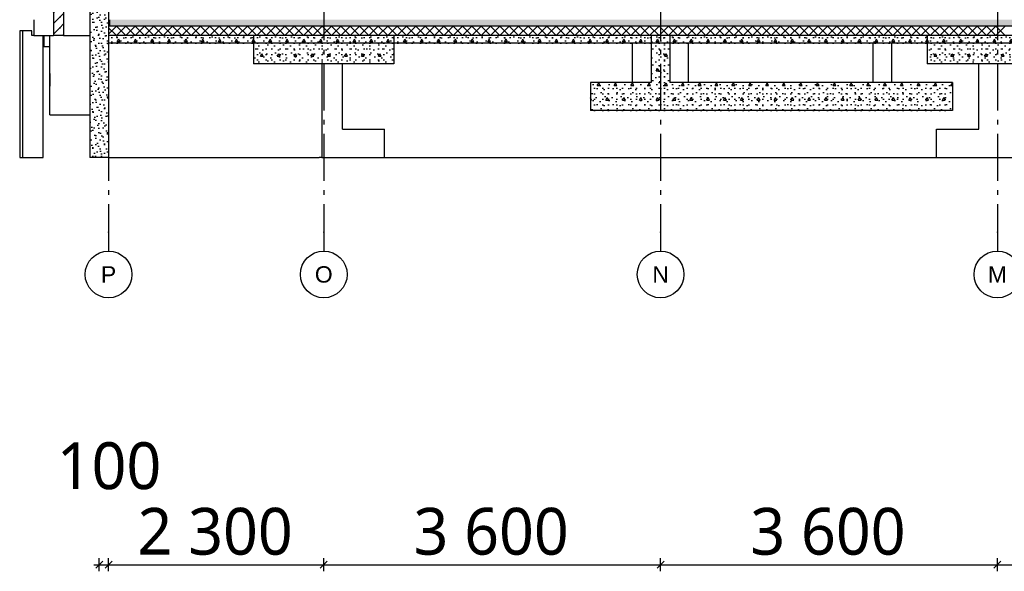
# Model space of a CAD drawing. Header units: millimetres. Extents: x -8544 to 51179, y -2070 to 39312.
# Tile 1 of 165: x -5633 to 4891, y -2070 to 3820. Entities that reach past the tile are written whole.
import ezdxf
from ezdxf.enums import TextEntityAlignment as Align

# ---------------------------------------------------------------- set-up
doc = ezdxf.new("R2010")
doc.units = ezdxf.units.MM
doc.header["$LTSCALE"] = 0.5
doc.header["$MEASUREMENT"] = 0
doc.linetypes.add('Akselinje', pattern=[1500, 1000, -200, 100, -200])
doc.linetypes.add('PLINE', pattern=[0])
for name, color, linetype in [('216- Direkte fundamentering', 7, 'Continuous'), ('216- Direkte fundamentering (Skravur)', 7, 'Continuous'), ('2314 Bærende yttervegger_ lettklinker', 7, 'Continuous'), ('2314 Bærende yttervegger_ lettklinker (Skravur)', 7, 'Continuous'), ('232- Ikke-bærende yttervegger', 7, 'Continuous'), ('232- Ikke-bærende yttervegger (Skravur)', 7, 'Continuous'), ('252- Gulv på grunn_ bunnplate', 7, 'Continuous'), ('252- Gulv på grunn_ bunnplate (Skravur)', 7, 'Continuous'), ('282- Utvendige trapper(Nye konstruksjoner)', 7, 'Continuous'), ('722- Trapper og ramper i terreng(Nye konstruksjoner)', 7, 'Continuous'), ('82-- Modullinjer', 7, 'Continuous'), ('842-M___1_50 Målsetting bygning', 7, 'Continuous')]:
    doc.layers.add(name, color=color, linetype=linetype)
doc.styles.add('GENERATED_STYLE_1', font='arial.ttf')
doc.styles.add('GENERATED_STYLE_2', font='YuGothR.ttc')
doc.dimstyles.new('GENERATED_STYLE__1', dxfattribs={"dimtxt": 500, "dimasz": 71.25, "dimexe": 0.18, "dimexo": 0.0625, "dimgap": 0, "dimtad": 1, "dimtih": 1, "dimtoh": 1, "dimdec": 0, "dimzin": 0, "dimdsep": 46, "dimtxsty": 'GENERATED_STYLE_2', "dimblk": 'ARROWHEAD_6', "dimblk1": 'ARROWHEAD_6', "dimblk2": 'ARROWHEAD_6', "dimcen": 0.09, "dimclrd": 256, "dimclre": 256, "dimclrt": 256, "dimadec": 1, "dimazin": 0, "dimtfac": 1, "dimtdec": 4, "dimtmove": 0, "dimatfit": 3, "dimfxl": 1, "dimtolj": 1, "dimtzin": 0, "dimarcsym": 0})
pattern_1 = [(0, (0, 0), (0, 311.769), [30, -150]), (0, (90, 155.9), (0, 311.769), [30, -150]), (60, (0, 0), (-270, 155.8846), [30, -150]), (60, (180, 0), (-270, 155.8846), [30, -150]), (120, (30, 0), (270, 155.8846), [30, -150]), (120, (210, 0), (270, 155.8846), [30, -150]), (0, (0, 30), (0, 60), [0, -60, 0, -90]), (45, (30, 30), (-42.4264, 42.4264), [0, -45, 0, -75])]
pattern_2 = [(45, (0, 150), (-47.7297, 47.7297), [0, -45, 0, -67.5]), (110, (150, 150), (63.42925, 23.08636), [0, -33, 0, -57])]

# ---------------------------------------------------------------- blocks, each defined once
blk = doc.blocks.new('*X76')
at = {"layer": '252- Gulv på grunn_ bunnplate (Skravur)', "linetype": 'PLINE'}
for p, q in [((-4683, 3667), (-4600, 3750)), ((-4600, 3650), (-4683, 3733)), ((-4600, 3650), (-4500, 3750)), ((-4500, 3650), (-4600, 3750)), ((-4500, 3650), (-4400, 3750)), ((-4400, 3650), (-4500, 3750)), ((-4400, 3650), (-4300, 3750)), ((-4300, 3650), (-4400, 3750)), ((-4300, 3650), (-4200, 3750)), ((-4200, 3650), (-4300, 3750)), ((-4200, 3650), (-4100, 3750)), ((-4100, 3650), (-4200, 3750)), ((-4100, 3650), (-4000, 3750)), ((-4000, 3650), (-4100, 3750)), ((-4000, 3650), (-3900, 3750)), ((-3900, 3650), (-4000, 3750)), ((-3900, 3650), (-3800, 3750)), ((-3800, 3650), (-3900, 3750)), ((-3800, 3650), (-3700, 3750)), ((-3700, 3650), (-3800, 3750)), ((-3700, 3650), (-3600, 3750)), ((-3600, 3650), (-3700, 3750)), ((-3600, 3650), (-3500, 3750)), ((-3500, 3650), (-3600, 3750)), ((-3500, 3650), (-3400, 3750)), ((-3400, 3650), (-3500, 3750)), ((-3400, 3650), (-3300, 3750)), ((-3300, 3650), (-3400, 3750)), ((-3300, 3650), (-3200, 3750)), ((-3200, 3650), (-3300, 3750)), ((-3200, 3650), (-3100, 3750)), ((-3100, 3650), (-3200, 3750)), ((-3100, 3650), (-3000, 3750)), ((-3000, 3650), (-3100, 3750)), ((-3000, 3650), (-2900, 3750)), ((-2900, 3650), (-3000, 3750)), ((-2900, 3650), (-2800, 3750)), ((-2800, 3650), (-2900, 3750)), ((-2800, 3650), (-2700, 3750)), ((-2700, 3650), (-2800, 3750)), ((-2700, 3650), (-2600, 3750)), ((-2600, 3650), (-2700, 3750)), ((-2600, 3650), (-2500, 3750)), ((-2500, 3650), (-2600, 3750)), ((-2500, 3650), (-2400, 3750)), ((-2400, 3650), (-2500, 3750)), ((-2400, 3650), (-2300, 3750)), ((-2300, 3650), (-2400, 3750)), ((-2300, 3650), (-2200, 3750)), ((-2200, 3650), (-2300, 3750)), ((-2200, 3650), (-2100, 3750)), ((-2100, 3650), (-2200, 3750)), ((-2100, 3650), (-2000, 3750)), ((-2000, 3650), (-2100, 3750)), ((-2000, 3650), (-1900, 3750)), ((-1900, 3650), (-2000, 3750)), ((-1900, 3650), (-1800, 3750)), ((-1800, 3650), (-1900, 3750)), ((-1800, 3650), (-1700, 3750)), ((-1700, 3650), (-1800, 3750)), ((-1700, 3650), (-1600, 3750)), ((-1600, 3650), (-1700, 3750)), ((-1600, 3650), (-1500, 3750)), ((-1500, 3650), (-1600, 3750)), ((-1500, 3650), (-1400, 3750)), ((-1400, 3650), (-1500, 3750)), ((-1400, 3650), (-1300, 3750)), ((-1300, 3650), (-1400, 3750)), ((-1300, 3650), (-1200, 3750)), ((-1200, 3650), (-1300, 3750)), ((-1200, 3650), (-1100, 3750)), ((-1100, 3650), (-1200, 3750)), ((-1100, 3650), (-1000, 3750)), ((-1000, 3650), (-1100, 3750)), ((-1000, 3650), (-900, 3750)), ((-900, 3650), (-1000, 3750)), ((-900, 3650), (-800, 3750)), ((-800, 3650), (-900, 3750)), ((-800, 3650), (-700, 3750)), ((-700, 3650), (-800, 3750)), ((-700, 3650), (-600, 3750)), ((-600, 3650), (-700, 3750)), ((-600, 3650), (-500, 3750)), ((-500, 3650), (-600, 3750)), ((-500, 3650), (-400, 3750)), ((-400, 3650), (-500, 3750)), ((-400, 3650), (-300, 3750)), ((-300, 3650), (-400, 3750)), ((-300, 3650), (-200, 3750)), ((-200, 3650), (-300, 3750)), ((-200, 3650), (-100, 3750)), ((-100, 3650), (-200, 3750)), ((-100, 3650), (0, 3750)), ((0, 3650), (-100, 3750)), ((0, 3650), (100, 3750)), ((100, 3650), (0, 3750)), ((100, 3650), (200, 3750)), ((200, 3650), (100, 3750)), ((200, 3650), (300, 3750)), ((300, 3650), (200, 3750)), ((300, 3650), (400, 3750)), ((400, 3650), (300, 3750)), ((400, 3650), (500, 3750)), ((500, 3650), (400, 3750)), ((500, 3650), (600, 3750)), ((600, 3650), (500, 3750)), ((600, 3650), (700, 3750)), ((700, 3650), (600, 3750)), ((700, 3650), (800, 3750)), ((800, 3650), (700, 3750)), ((800, 3650), (900, 3750)), ((900, 3650), (800, 3750)), ((900, 3650), (1000, 3750)), ((1000, 3650), (900, 3750)), ((1000, 3650), (1100, 3750)), ((1100, 3650), (1000, 3750)), ((1100, 3650), (1200, 3750)), ((1200, 3650), (1100, 3750)), ((1200, 3650), (1300, 3750)), ((1300, 3650), (1200, 3750)), ((1300, 3650), (1400, 3750)), ((1400, 3650), (1300, 3750)), ((1400, 3650), (1500, 3750)), ((1500, 3650), (1400, 3750)), ((1500, 3650), (1600, 3750)), ((1600, 3650), (1500, 3750)), ((1600, 3650), (1700, 3750)), ((1700, 3650), (1600, 3750)), ((1700, 3650), (1800, 3750)), ((1800, 3650), (1700, 3750)), ((1800, 3650), (1900, 3750)), ((1900, 3650), (1800, 3750)), ((1900, 3650), (2000, 3750)), ((2000, 3650), (1900, 3750)), ((2000, 3650), (2100, 3750)), ((2100, 3650), (2000, 3750)), ((2100, 3650), (2200, 3750)), ((2200, 3650), (2100, 3750)), ((2200, 3650), (2300, 3750)), ((2300, 3650), (2200, 3750)), ((2300, 3650), (2400, 3750)), ((2400, 3650), (2300, 3750)), ((2400, 3650), (2500, 3750)), ((2500, 3650), (2400, 3750)), ((2500, 3650), (2600, 3750)), ((2600, 3650), (2500, 3750)), ((2600, 3650), (2700, 3750)), ((2700, 3650), (2600, 3750)), ((2700, 3650), (2800, 3750)), ((2800, 3650), (2700, 3750)), ((2800, 3650), (2900, 3750)), ((2900, 3650), (2800, 3750)), ((2900, 3650), (3000, 3750)), ((3000, 3650), (2900, 3750)), ((3000, 3650), (3100, 3750)), ((3100, 3650), (3000, 3750)), ((3100, 3650), (3200, 3750)), ((3200, 3650), (3100, 3750)), ((3200, 3650), (3300, 3750)), ((3300, 3650), (3200, 3750)), ((3300, 3650), (3400, 3750)), ((3400, 3650), (3300, 3750)), ((3400, 3650), (3500, 3750)), ((3500, 3650), (3400, 3750)), ((3500, 3650), (3600, 3750)), ((3600, 3650), (3500, 3750)), ((3600, 3650), (3700, 3750)), ((3700, 3650), (3600, 3750)), ((3700, 3650), (3800, 3750)), ((3800, 3650), (3700, 3750)), ((3800, 3650), (3900, 3750)), ((3900, 3650), (3800, 3750)), ((3900, 3650), (4000, 3750)), ((4000, 3650), (3900, 3750)), ((4000, 3650), (4100, 3750)), ((4100, 3650), (4000, 3750)), ((4100, 3650), (4200, 3750)), ((4200, 3650), (4100, 3750)), ((4200, 3650), (4300, 3750)), ((4300, 3650), (4200, 3750)), ((4300, 3650), (4400, 3750)), ((4400, 3650), (4300, 3750)), ((4400, 3650), (4500, 3750)), ((4500, 3650), (4400, 3750)), ((4500, 3650), (4600, 3750)), ((4600, 3650), (4500, 3750)), ((4600, 3650), (4700, 3750)), ((4700, 3650), (4600, 3750)), ((4700, 3650), (4800, 3750)), ((4800, 3650), (4700, 3750)), ((4800, 3650), (4900, 3750)), ((4900, 3650), (4800, 3750))]:
    blk.add_line(p, q, dxfattribs=at)
blk = doc.blocks.new('Standard grid marker[1]', base_point=(-4683, 12550))
at = {"layer": '82-- Modullinjer', "linetype": 'Akselinje'}
for p, q in [((-4683, 12350), (-4683, 12550)), ((-4683, 12350), (-4683, 1550)), ((-4683, 1550), (-4683, 1350))]:
    blk.add_line(p, q, dxfattribs=at)
at = {"layer": '82-- Modullinjer', "linetype": 'PLINE'}
for centre in [(-4683, 12800), (-4683, 1100)]:
    blk.add_circle(centre, 250, dxfattribs=at)
at = {"layer": '82-- Modullinjer', "linetype": 'Akselinje'}
for p in [(-4683, 12350), (-4683, 12350), (-4683, 1550), (-4683, 1550)]:
    blk.add_point(p, dxfattribs=at)
at = {"layer": '82-- Modullinjer', "style": 'GENERATED_STYLE_1'}
for tag, p in [('AC_MarkerText_1_0', (-4683, 12888)), ('AC_MarkerText_1_1', (-4683, 1187))]:
    blk.add_attdef(tag, text='', height=175, rotation=360, dxfattribs=at).set_placement(p, align=Align.TOP_CENTER)
blk = doc.blocks.new('Standard grid marker[2]', base_point=(1217, 12550))
at = {"layer": '82-- Modullinjer', "linetype": 'Akselinje'}
for p, q in [((1217, 12350), (1217, 12550)), ((1217, 12350), (1217, 1550)), ((1217, 1550), (1217, 1350))]:
    blk.add_line(p, q, dxfattribs=at)
at = {"layer": '82-- Modullinjer', "linetype": 'PLINE'}
for centre in [(1217, 12800), (1217, 1100)]:
    blk.add_circle(centre, 250, dxfattribs=at)
at = {"layer": '82-- Modullinjer', "linetype": 'Akselinje'}
for p in [(1217, 12350), (1217, 12350), (1217, 1550), (1217, 1550)]:
    blk.add_point(p, dxfattribs=at)
at = {"layer": '82-- Modullinjer', "style": 'GENERATED_STYLE_1'}
for tag, p in [('AC_MarkerText_1_0', (1217, 12888)), ('AC_MarkerText_1_1', (1217, 1187))]:
    blk.add_attdef(tag, text='', height=175, rotation=360, dxfattribs=at).set_placement(p, align=Align.TOP_CENTER)
blk = doc.blocks.new('Standard grid marker[7]', base_point=(-2383, 12550))
at = {"layer": '82-- Modullinjer', "linetype": 'Akselinje'}
for p, q in [((-2383, 12350), (-2383, 12550)), ((-2383, 12350), (-2383, 1550)), ((-2383, 1550), (-2383, 1350))]:
    blk.add_line(p, q, dxfattribs=at)
at = {"layer": '82-- Modullinjer', "linetype": 'PLINE'}
for centre in [(-2383, 12800), (-2383, 1100)]:
    blk.add_circle(centre, 250, dxfattribs=at)
at = {"layer": '82-- Modullinjer', "linetype": 'Akselinje'}
for p in [(-2383, 12350), (-2383, 12350), (-2383, 1550), (-2383, 1550)]:
    blk.add_point(p, dxfattribs=at)
at = {"layer": '82-- Modullinjer', "style": 'GENERATED_STYLE_1'}
for tag, p in [('AC_MarkerText_1_0', (-2383, 12888)), ('AC_MarkerText_1_1', (-2383, 1187))]:
    blk.add_attdef(tag, text='', height=175, rotation=360, dxfattribs=at).set_placement(p, align=Align.TOP_CENTER)
blk = doc.blocks.new('Standard grid marker[8]', base_point=(4817, 12550))
at = {"layer": '82-- Modullinjer', "linetype": 'Akselinje'}
for p, q in [((4817, 12350), (4817, 12550)), ((4817, 12350), (4817, 1550)), ((4817, 1550), (4817, 1350))]:
    blk.add_line(p, q, dxfattribs=at)
at = {"layer": '82-- Modullinjer', "linetype": 'PLINE'}
for centre in [(4817, 12800), (4817, 1100)]:
    blk.add_circle(centre, 250, dxfattribs=at)
at = {"layer": '82-- Modullinjer', "linetype": 'Akselinje'}
for p in [(4817, 12350), (4817, 12350), (4817, 1550), (4817, 1550)]:
    blk.add_point(p, dxfattribs=at)
at = {"layer": '82-- Modullinjer', "style": 'GENERATED_STYLE_1'}
for tag, p in [('AC_MarkerText_1_0', (4817, 12888)), ('AC_MarkerText_1_1', (4817, 1187))]:
    blk.add_attdef(tag, text='', height=175, rotation=360, dxfattribs=at).set_placement(p, align=Align.TOP_CENTER)
blk = doc.blocks.new('*D114')
at = {"layer": '842-M___1_50 Målsetting bygning', "linetype": 'PLINE'}
for p, q in [((-4746, -1962), (-4821, -2038)), ((-4783, -2070), (-4783, -1930)), ((-4646, -1962), (-4721, -2038)), ((-4683, -2070), (-4683, -1930)), ((-4839, -2000), (-4783, -2000)), ((-4783, -2000), (-4683, -2000))]:
    blk.add_line(p, q, dxfattribs=at)
at = {"layer": '842-M___1_50 Målsetting bygning', "insert": (-5237, -1200), "char_height": 500, "attachment_point": 7, "style": 'GENERATED_STYLE_2'}
blk.add_mtext('\\A1;{\\pql;\\fYu Gothic UI Semilight|b0|i0|c0|p0;\\W1.000000;100}', dxfattribs=at)
blk = doc.blocks.new('ARROWHEAD_6')
at = {"linetype": 'Continuous'}
for p, q in [((0, 0), (-1, 0)), ((-0.5, -0.5), (0.5, 0.5))]:
    blk.add_line(p, q, dxfattribs=at)
blk = doc.blocks.new('*D116')
at = {"layer": '842-M___1_50 Målsetting bygning', "linetype": 'PLINE'}
for p, q in [((-4646, -1962), (-4721, -2038)), ((-4683, -2070), (-4683, -1930)), ((-2346, -1962), (-2421, -2038)), ((-2383, -2070), (-2383, -1930)), ((-4683, -2000), (-2383, -2000))]:
    blk.add_line(p, q, dxfattribs=at)
at = {"layer": '842-M___1_50 Målsetting bygning', "insert": (-4374, -1900), "char_height": 500, "attachment_point": 7, "style": 'GENERATED_STYLE_2'}
blk.add_mtext('\\A1;{\\pql;\\fYu Gothic UI Semilight|b0|i0|c0|p0;\\W1.000000;2\xa0300}', dxfattribs=at)
blk = doc.blocks.new('*D117')
at = {"layer": '842-M___1_50 Målsetting bygning', "linetype": 'PLINE'}
for p, q in [((-2346, -1962), (-2421, -2038)), ((-2383, -2070), (-2383, -1930)), ((1254, -1962), (1179, -2038)), ((1217, -2070), (1217, -1930)), ((-2383, -2000), (1217, -2000))]:
    blk.add_line(p, q, dxfattribs=at)
at = {"layer": '842-M___1_50 Målsetting bygning', "insert": (-1424, -1900), "char_height": 500, "attachment_point": 7, "style": 'GENERATED_STYLE_2'}
blk.add_mtext('\\A1;{\\pql;\\fYu Gothic UI Semilight|b0|i0|c0|p0;\\W1.000000;3\xa0600}', dxfattribs=at)
blk = doc.blocks.new('*D118')
at = {"layer": '842-M___1_50 Målsetting bygning', "linetype": 'PLINE'}
for p, q in [((1254, -1962), (1179, -2038)), ((1217, -2070), (1217, -1930)), ((4854, -1962), (4779, -2038)), ((4817, -2070), (4817, -1930)), ((1217, -2000), (4817, -2000))]:
    blk.add_line(p, q, dxfattribs=at)
at = {"layer": '842-M___1_50 Målsetting bygning', "insert": (2176, -1900), "char_height": 500, "attachment_point": 7, "style": 'GENERATED_STYLE_2'}
blk.add_mtext('\\A1;{\\pql;\\fYu Gothic UI Semilight|b0|i0|c0|p0;\\W1.000000;3\xa0600}', dxfattribs=at)
blk = doc.blocks.new('*D119')
at = {"layer": '842-M___1_50 Målsetting bygning', "linetype": 'PLINE'}
for p, q in [((4854, -1962), (4779, -2038)), ((4817, -2070), (4817, -1930)), ((8454, -1962), (8379, -2038)), ((8417, -2070), (8417, -1930)), ((4817, -2000), (8417, -2000))]:
    blk.add_line(p, q, dxfattribs=at)
at = {"layer": '842-M___1_50 Målsetting bygning', "insert": (5776, -1900), "char_height": 500, "attachment_point": 7, "style": 'GENERATED_STYLE_2'}
blk.add_mtext('\\A1;{\\pql;\\fYu Gothic UI Semilight|b0|i0|c0|p0;\\W1.000000;3\xa0600}', dxfattribs=at)

msp = doc.modelspace()

# ---------------------------------------------------------------- hatches: boundary and pattern name
at = {"layer": '216- Direkte fundamentering (Skravur)', "linetype": 'Continuous'}
h = msp.add_hatch(dxfattribs=at)
h.set_pattern_fill('Betong_strukturell', color=256, style=0, pattern_type=2)
h.set_pattern_definition(pattern_1)
h.paths.add_polyline_path([(-3133.1, 3650), (-3133.1, 3350), (-1633.1, 3350), (-1633.1, 3650)])
h = msp.add_hatch(dxfattribs=at)
h.set_pattern_fill('Betong_strukturell', color=256, style=0, pattern_type=2)
h.set_pattern_definition(pattern_1)
h.paths.add_polyline_path([(1116.9, 3650), (1116.9, 3150), (1316.9, 3150), (1316.9, 3650)])
h = msp.add_hatch(dxfattribs=at)
h.set_pattern_fill('Betong_strukturell', color=256, style=0, pattern_type=2)
h.set_pattern_definition(pattern_1)
h.paths.add_polyline_path([(5566.9, 3650), (4066.9, 3650), (4066.9, 3350), (5566.9, 3350)])
h = msp.add_hatch(dxfattribs=at)
h.set_pattern_fill('Betong_strukturell', color=256, style=0, pattern_type=2)
h.set_pattern_definition(pattern_1)
h.paths.add_polyline_path([(4336.9, 3150), (466.9, 3150), (466.9, 2850), (4336.9, 2850)])
at = {"layer": '2314 Bærende yttervegger_ lettklinker (Skravur)', "linetype": 'Continuous'}
h = msp.add_hatch(dxfattribs=at)
h.set_pattern_fill('Lettklinker', color=256, style=0, pattern_type=2)
h.set_pattern_definition(pattern_2)
h.paths.add_polyline_path([(-4683.1, 6850), (-4883.1, 6850), (-4883.1, 3650), (-4683.1, 3650)])
h = msp.add_hatch(dxfattribs=at)
h.set_pattern_fill('Lettklinker', color=256, style=0, pattern_type=2)
h.set_pattern_definition(pattern_2)
h.paths.add_polyline_path([(-4683.1, 2350), (-4683.1, 3650), (-4883.1, 3650), (-4883.1, 2350)])
at = {"layer": '232- Ikke-bærende yttervegger (Skravur)', "linetype": 'Continuous'}
h = msp.add_hatch(dxfattribs=at)
h.set_pattern_fill('Skrålinjer_2', color=256, style=0, pattern_type=2)
h.set_pattern_definition([(45, (0, 0), (-56.56854, 56.56854), [80, 0])])
h.paths.add_polyline_path([(-5273.1, 6850), (-5273.1, 3650), (-5163.1, 3650), (-5163.1, 6850)])
at = {"layer": '252- Gulv på grunn_ bunnplate (Skravur)', "linetype": 'Continuous'}
h = msp.add_hatch(dxfattribs=at)
h.set_pattern_fill('Betong_strukturell', color=256, style=0, pattern_type=2)
h.set_pattern_definition(pattern_1)
h.paths.add_polyline_path([(-4673.1, 3750), (11916.9, 3750), (11916.9, 3820), (-4673.1, 3820)])
h = msp.add_hatch(dxfattribs=at)
h.set_pattern_fill('Betong_strukturell', color=256, style=0, pattern_type=2)
h.set_pattern_definition(pattern_1)
h.paths.add_polyline_path([(-4683.1, 3570), (-3133.1, 3570), (-3133.1, 3650), (-4683.1, 3650)])
h = msp.add_hatch(dxfattribs=at)
h.set_pattern_fill('Betong_strukturell', color=256, style=0, pattern_type=2)
h.set_pattern_definition(pattern_1)
h.paths.add_polyline_path([(1116.9, 3650), (-1633.1, 3650), (-1633.1, 3570), (1116.9, 3570)])
h = msp.add_hatch(dxfattribs=at)
h.set_pattern_fill('Betong_strukturell', color=256, style=0, pattern_type=2)
h.set_pattern_definition(pattern_1)
h.paths.add_polyline_path([(1316.9, 3570), (4066.9, 3570), (4066.9, 3650), (1316.9, 3650)])

# ---------------------------------------------------------------- linework, layer by layer
at = {"layer": '216- Direkte fundamentering', "linetype": 'PLINE'}
for p, q in [((-5603.1, 3700), (-5633.1, 3700)), ((-5633.1, 3700), (-5633.1, 2350)), ((-5503.1, 3700), (-5603.1, 3700)), ((-5603.1, 3700), (-5603.1, 2350)), ((-5503.1, 3650), (-5503.1, 3700)), ((-5483.1, 3650), (-5503.1, 3650)), ((-5383.1, 2350), (-5383.1, 3650)), ((-3133.1, 3650), (-3133.1, 3350)), ((-1633.1, 3650), (-1633.1, 3350)), ((1116.9, 3650), (1116.9, 3150)), ((1316.9, 3650), (1316.9, 3150)), ((4066.9, 3650), (4066.9, 3350)), ((916.9, 3150), (916.9, 3570)), ((1516.9, 3150), (1516.9, 3570)), ((3486.9, 3570), (3486.9, 3150)), ((3686.9, 3150), (3686.9, 3570)), ((-1633.1, 3350), (-3133.1, 3350)), ((-2403.1, 3350), (-2403.1, 2350)), ((-2183.1, 2650), (-2183.1, 3350)), ((5566.9, 3350), (4066.9, 3350)), ((4616.9, 2650), (4616.9, 3350)), ((466.9, 3150), (466.9, 2850)), ((1116.9, 3150), (466.9, 3150)), ((4336.9, 3150), (1316.9, 3150)), ((4336.9, 3150), (4336.9, 2850)), ((4336.9, 2850), (466.9, 2850)), ((-2183.1, 2650), (-1733.1, 2650)), ((-1733.1, 2350), (-1733.1, 2650)), ((4166.9, 2650), (4616.9, 2650)), ((4166.9, 2350), (4166.9, 2650)), ((-5633.1, 2350), (-5603.1, 2350)), ((-5603.1, 2350), (-5383.1, 2350)), ((-4683.1, 2350), (-2433.1, 2350)), ((-2403.1, 2350), (-2433.1, 2350)), ((-2403.1, 2350), (-1733.1, 2350)), ((-1733.1, 2350), (4166.9, 2350)), ((4166.9, 2350), (5466.9, 2350))]:
    msp.add_line(p, q, dxfattribs=at)
at = {"layer": '2314 Bærende yttervegger_ lettklinker', "linetype": 'PLINE'}
for p, q in [((-4883.1, 6850), (-4883.1, 3650)), ((-4683.1, 3820), (-4683.1, 3750)), ((-4683.1, 3750), (-4683.1, 3650)), ((-4883.1, 3650), (-4883.1, 2350)), ((-4683.1, 3650), (-4683.1, 3570)), ((-4683.1, 3570), (-4683.1, 2350)), ((-4683.1, 2350), (-4883.1, 2350))]:
    msp.add_line(p, q, dxfattribs=at)
at = {"layer": '232- Ikke-bærende yttervegger', "linetype": 'PLINE'}
for p, q in [((-5273.1, 6850), (-5273.1, 3650)), ((-5163.1, 6850), (-5163.1, 3650)), ((-5483.1, 3820), (-5483.1, 3650)), ((-5483.1, 3650), (-5273.1, 3650)), ((-5163.1, 3650), (-5273.1, 3650)), ((-5163.1, 3650), (-4883.1, 3650))]:
    msp.add_line(p, q, dxfattribs=at)
at = {"layer": '252- Gulv på grunn_ bunnplate', "linetype": 'PLINE'}
for p, q in [((-4673.1, 3820), (-4673.1, 3750)), ((-4673.1, 3750), (-4683.1, 3750)), ((11866.9, 3750), (-4673.1, 3750)), ((-3133.1, 3650), (-4683.1, 3650)), ((-1633.1, 3650), (-3133.1, 3650)), ((1116.9, 3650), (-1633.1, 3650)), ((1316.9, 3650), (1116.9, 3650)), ((4066.9, 3650), (1316.9, 3650)), ((5566.9, 3650), (4066.9, 3650)), ((11866.9, 3570), (-4683.1, 3570))]:
    msp.add_line(p, q, dxfattribs=at)
at = {"layer": '282- Utvendige trapper(Nye konstruksjoner)', "linetype": 'PLINE'}
for q in [(-5311.8, 3650), (-4883.1, 2804.8)]:
    msp.add_line((-5311.8, 2804.8), q, dxfattribs=at)
at = {"layer": '722- Trapper og ramper i terreng(Nye konstruksjoner)', "linetype": 'PLINE'}
for p, q in [((-5376.8, 3650), (-5376.8, 3534.9)), ((-5376.8, 3534.9), (-5315.3, 3533.5)), ((-5315.3, 3533.5), (-5315.3, 2972.3)), ((-5311.8, 3246.4), (-5315.3, 2972.3)), ((-5315.3, 2972.3), (-5311.8, 2972.2))]:
    msp.add_line(p, q, dxfattribs=at)

# ---------------------------------------------------------------- block references
at = {"layer": '252- Gulv på grunn_ bunnplate'}
msp.add_blockref('*X76', (0, 0), dxfattribs=at)
at = {"layer": '82-- Modullinjer', "linetype": 'PLINE'}
ref = msp.add_blockref('Standard grid marker[1]', (-4683.1, 12550), dxfattribs=at)
ref.add_attrib('AC_MarkerText_1', 'P', dxfattribs={"color": 7, "height": 175, "rotation": 360, "style": 'GENERATED_STYLE_1'}).set_placement((-4683.1, 12887.5), align=Align.TOP_CENTER)
ref.add_attrib('AC_MarkerText_1_1', 'P', dxfattribs={"color": 7, "height": 175, "rotation": 360, "style": 'GENERATED_STYLE_1'}).set_placement((-4683.1, 1187.5), align=Align.TOP_CENTER)
ref = msp.add_blockref('Standard grid marker[7]', (-2383.1, 12550), dxfattribs=at)
ref.add_attrib('AC_MarkerText_1', 'O', dxfattribs={"color": 7, "height": 175, "rotation": 360, "style": 'GENERATED_STYLE_1'}).set_placement((-2383.1, 12887.5), align=Align.TOP_CENTER)
ref.add_attrib('AC_MarkerText_1_1', 'O', dxfattribs={"color": 7, "height": 175, "rotation": 360, "style": 'GENERATED_STYLE_1'}).set_placement((-2383.1, 1187.5), align=Align.TOP_CENTER)
ref = msp.add_blockref('Standard grid marker[2]', (1216.9, 12550), dxfattribs=at)
ref.add_attrib('AC_MarkerText_1', 'N', dxfattribs={"color": 7, "height": 175, "rotation": 360, "style": 'GENERATED_STYLE_1'}).set_placement((1216.9, 12887.5), align=Align.TOP_CENTER)
ref.add_attrib('AC_MarkerText_1_1', 'N', dxfattribs={"color": 7, "height": 175, "rotation": 360, "style": 'GENERATED_STYLE_1'}).set_placement((1216.9, 1187.5), align=Align.TOP_CENTER)
ref = msp.add_blockref('Standard grid marker[8]', (4816.9, 12550), dxfattribs=at)
ref.add_attrib('AC_MarkerText_1', 'M', dxfattribs={"color": 7, "height": 175, "rotation": 360, "style": 'GENERATED_STYLE_1'}).set_placement((4816.9, 12887.5), align=Align.TOP_CENTER)
ref.add_attrib('AC_MarkerText_1_1', 'M', dxfattribs={"color": 7, "height": 175, "rotation": 360, "style": 'GENERATED_STYLE_1'}).set_placement((4816.9, 1187.5), align=Align.TOP_CENTER)

# ---------------------------------------------------------------- dimensions: what is measured, and where the dimension line sits
at = {"layer": '842-M___1_50 Målsetting bygning', "linetype": 'Continuous'}
for base, p1, p2, picture, middle in [((-2383.1, -2000), (-4683.1, -2000), (-2383.1, -2000), '*D116', (-3515.8, -1650)), ((1216.9, -2000), (-2383.1, -2000), (1216.9, -2000), '*D117', (-565.8, -1650)), ((4816.9, -2000), (1216.9, -2000), (4816.9, -2000), '*D118', (3034.2, -1650)), ((8416.9, -2000), (4816.9, -2000), (8416.9, -2000), '*D119', (6634.2, -1650)), ((-4683.1, -2000), (-4783.1, -2000), (-4683.1, -2000), '*D114', (-4666.6, -950))]:
    dim = msp.add_linear_dim(base=base, p1=p1, p2=p2, dimstyle='GENERATED_STYLE__1', dxfattribs=at)
    dim.commit()
    dim.dimension.update_dxf_attribs({"geometry": picture, "text_midpoint": middle, "dimtype": 160})

doc.saveas('drawing.dxf')
